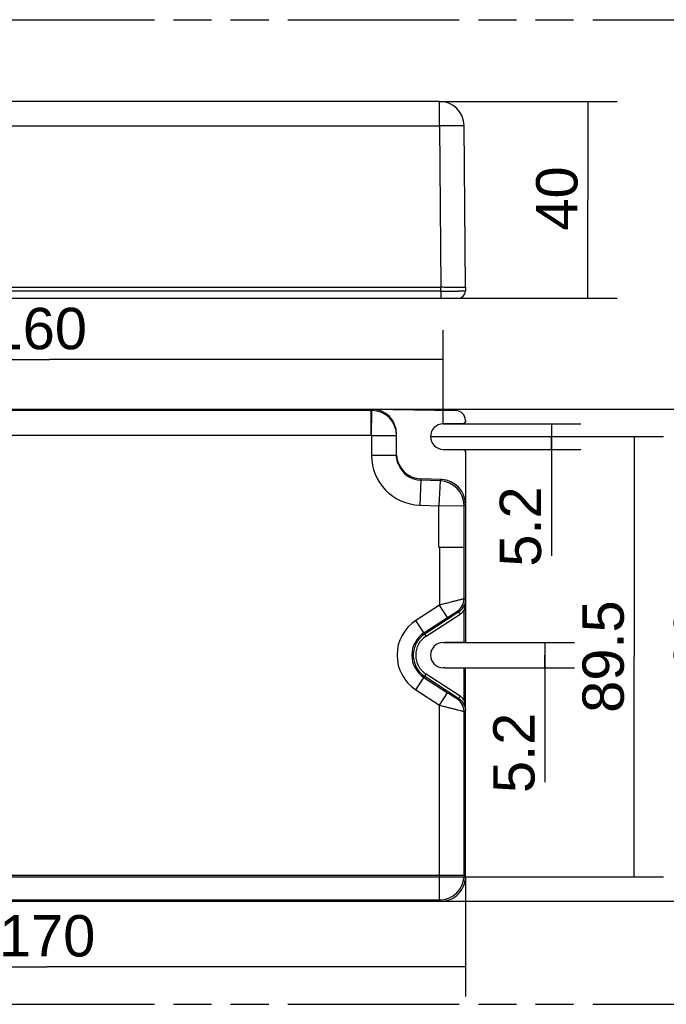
# Model space of a CAD drawing. Header units: millimetres. Extents: x 0 to 210, y 0 to 297.
# Tile 10 of 34: x 83 to 116, y 133 to 183. Entities that reach past the tile are written whole.
import ezdxf
from ezdxf.enums import TextEntityAlignment as Align

# ---------------------------------------------------------------- set-up
doc = ezdxf.new("R2010")
doc.units = ezdxf.units.MM
doc.header["$LTSCALE"] = 19.36
doc.linetypes.add('PHANTOM', pattern=[0.8, 0.45, -0.05, 0.1, -0.05, 0.1, -0.05])
doc.layers.get('0').update_dxf_attribs({"linetype": 'CONTINUOUS'})
doc.layers.add('DEFAULT_3', color=7, linetype='PHANTOM')
doc.layers.add('Z_DIM_2D', color=7, linetype='CONTINUOUS')
doc.styles.add('TEXTSTYLE_3', font='helveticaneueltw1g-ltcn.otf')
doc.dimstyles.new('DIMSTYLE_1', dxfattribs={"dimtxt": 2.1, "dimasz": 3.5, "dimexe": 1.5, "dimexo": 0, "dimgap": 0.525, "dimtad": 1, "dimdec": 0, "dimlfac": 4, "dimdsep": 46, "dimtxsty": 'TEXTSTYLE_3', "dimblk": '_FILLED', "dimblk1": '_FILLED', "dimblk2": '_FILLED', "dimcen": 0.09, "dimclrt": 5, "dimadec": 3, "dimazin": 2, "dimtp": 0.5, "dimtm": 0.5, "dimtfac": 1, "dimtdec": 0, "dimtofl": 0, "dimtmove": 0, "dimatfit": 3, "dimldrblk": '_FILLED', "dimfxl": 0, "dimtolj": 1, "dimarcsym": 0})
doc.dimstyles.new('DIMSTYLE_2', dxfattribs={"dimtxt": 2.1, "dimasz": 3.5, "dimexe": 1.5, "dimexo": 0, "dimgap": 0.525, "dimtad": 1, "dimdec": 3, "dimlfac": 4, "dimdsep": 46, "dimtxsty": 'TEXTSTYLE_3', "dimblk": '_FILLED', "dimblk1": '_FILLED', "dimblk2": '_FILLED', "dimcen": 0.09, "dimclrt": 5, "dimadec": 3, "dimazin": 2, "dimtp": 0.3, "dimtm": 0.3, "dimtfac": 1, "dimtdec": 3, "dimtofl": 0, "dimtmove": 0, "dimatfit": 3, "dimldrblk": '_FILLED', "dimfxl": 0, "dimtolj": 1, "dimarcsym": 0})
doc.dimstyles.new('DIMSTYLE_3', dxfattribs={"dimtxt": 2.1, "dimasz": 3.5, "dimexe": 1.5, "dimexo": 0, "dimgap": 0.525, "dimtad": 1, "dimdec": 1, "dimlfac": 4, "dimdsep": 46, "dimtxsty": 'TEXTSTYLE_3', "dimblk": '_FILLED', "dimblk1": '_FILLED', "dimblk2": '_FILLED', "dimcen": 0.09, "dimclrt": 5, "dimadec": 3, "dimazin": 2, "dimtp": 0.1, "dimtm": 0.1, "dimtfac": 1, "dimtdec": 1, "dimtofl": 0, "dimtmove": 0, "dimatfit": 3, "dimldrblk": '_FILLED', "dimfxl": 0, "dimtolj": 1, "dimarcsym": 0})

# ---------------------------------------------------------------- blocks, each defined once
blk = doc.blocks.new('*D2')
at = {"layer": 'Z_DIM_2D', "color": 2, "linetype": 'Continuous', "transparency": 16777216}
for p, q in [((63.119, 141.903), (63.119, 133.084)), ((105.619, 139.16), (105.619, 133.084)), ((63.119, 134.584), (84.369, 134.584)), ((105.619, 134.584), (84.369, 134.584))]:
    blk.add_line(p, q, dxfattribs=at)
at = {"layer": 'Z_DIM_2D', "color": 5, "linetype": 'Continuous', "transparency": 16777216, "style": 'TEXTSTYLE_3'}
blk.add_text('170', height=2.1, dxfattribs=at).set_placement((84.369, 135.109), align=Align.CENTER)
blk = doc.blocks.new('_FILLED')
at = {"color": 0, "linetype": 'ByBlock'}
blk.add_solid([(0, 0), (-1, 0.125), (-1, -0.125)], dxfattribs=at)
blk = doc.blocks.new('_NONE')
blk = doc.blocks.new('*D3')
at = {"layer": 'Z_DIM_2D', "color": 2, "linetype": 'Continuous', "transparency": 16777216}
for p, q in [((100.832, 162.91), (120.338, 162.91)), ((118.838, 162.91), (118.838, 150.41)), ((118.838, 137.91), (118.838, 150.41)), ((104.368, 137.91), (120.338, 137.91))]:
    blk.add_line(p, q, dxfattribs=at)
at = {"layer": 'Z_DIM_2D', "color": 5, "linetype": 'Continuous', "transparency": 16777216, "style": 'TEXTSTYLE_3'}
blk.add_text('100', height=2.1, rotation=90, dxfattribs=at).set_placement((118.313, 150.41), align=Align.CENTER)
blk = doc.blocks.new('*D4')
at = {"layer": 'Z_DIM_2D', "color": 2, "linetype": 'Continuous', "transparency": 16777216}
for p, q in [((104.298, 178.532), (113.333, 178.532)), ((111.833, 178.532), (111.833, 173.532)), ((111.833, 168.532), (111.833, 173.532)), ((104.169, 168.532), (113.333, 168.532))]:
    blk.add_line(p, q, dxfattribs=at)
at = {"layer": 'Z_DIM_2D', "color": 5, "linetype": 'Continuous', "transparency": 16777216, "style": 'TEXTSTYLE_3'}
blk.add_text('40', height=2.1, rotation=90, dxfattribs=at).set_placement((111.308, 173.602), align=Align.CENTER)
blk = doc.blocks.new('*D5')
at = {"layer": 'Z_DIM_2D', "color": 2, "linetype": 'Continuous', "transparency": 16777216}
for p, q in [((104.483, 162.16), (111.484, 162.16)), ((109.984, 162.16), (109.984, 161.51)), ((109.984, 160.86), (109.984, 161.51)), ((109.984, 161.51), (109.984, 155.452)), ((104.483, 160.861), (111.484, 160.86))]:
    blk.add_line(p, q, dxfattribs=at)
at = {"layer": 'Z_DIM_2D', "color": 5, "linetype": 'Continuous', "transparency": 16777216, "style": 'TEXTSTYLE_3'}
blk.add_text('5.2', height=2.1, rotation=90, dxfattribs=at).set_placement((109.459, 158.979), align=Align.RIGHT)
blk = doc.blocks.new('*D6')
at = {"layer": 'Z_DIM_2D', "color": 2, "linetype": 'Continuous', "transparency": 16777216}
for p, q in [((104.581, 151.059), (111.153, 151.059)), ((109.653, 151.059), (109.653, 150.41)), ((109.653, 149.762), (109.653, 150.41)), ((109.653, 150.41), (109.653, 143.959)), ((104.581, 149.762), (111.153, 149.762))]:
    blk.add_line(p, q, dxfattribs=at)
at = {"layer": 'Z_DIM_2D', "color": 5, "linetype": 'Continuous', "transparency": 16777216, "style": 'TEXTSTYLE_3'}
blk.add_text('5.2', height=2.1, rotation=90, dxfattribs=at).set_placement((109.128, 147.486), align=Align.RIGHT)
blk = doc.blocks.new('*D9')
at = {"layer": 'Z_DIM_2D', "color": 2, "linetype": 'Continuous', "transparency": 16777216}
for p, q in [((64.491, 139.811), (64.491, 166.922)), ((104.483, 162.16), (104.483, 166.922)), ((64.491, 165.422), (84.487, 165.422)), ((104.483, 165.422), (84.487, 165.422))]:
    blk.add_line(p, q, dxfattribs=at)
at = {"layer": 'Z_DIM_2D', "color": 5, "linetype": 'Continuous', "transparency": 16777216, "style": 'TEXTSTYLE_3'}
blk.add_text('160', height=2.1, dxfattribs=at).set_placement((83.946, 165.947), align=Align.CENTER)
blk = doc.blocks.new('*D10')
at = {"layer": 'Z_DIM_2D', "color": 2, "linetype": 'Continuous', "transparency": 16777216}
for p, q in [((103.844, 161.51), (115.686, 161.51)), ((114.186, 161.51), (114.186, 150.336)), ((114.186, 139.161), (114.186, 150.336)), ((65.141, 139.161), (115.686, 139.161))]:
    blk.add_line(p, q, dxfattribs=at)
at = {"layer": 'Z_DIM_2D', "color": 5, "linetype": 'Continuous', "transparency": 16777216, "style": 'TEXTSTYLE_3'}
blk.add_text('89.5', height=2.1, rotation=90, dxfattribs=at).set_placement((113.661, 150.336), align=Align.CENTER)

msp = doc.modelspace()

# ---------------------------------------------------------------- linework, layer by layer
at = {"color": 7, "linetype": 'Continuous'}
for p, q in [((104.29753, 178.53246), (68.36906, 178.53246)), ((105.61906, 169.09076), (105.54748, 177.29337)), ((68.36906, 169.09077), (104.36771, 169.09078)), ((105.61906, 169.09076), (105.61221, 168.89437)), ((68.36906, 168.53246), (105.23744, 168.53246)), ((68.36906, 162.91036), (100.83212, 162.91036)), ((100.83212, 162.91036), (100.83162, 162.839)), ((100.83194, 161.58882), (100.83194, 162.83874)), ((100.86465, 162.90585), (105.12417, 162.83182)), ((105.54178, 162.17865), (104.48251, 162.16021)), ((105.61548, 162.33198), (105.61548, 162.25364)), ((100.83194, 161.58882), (100.83194, 161.56383)), ((102.1174, 160.56807), (102.1174, 161.63109)), ((104.48251, 160.86051), (105.54178, 160.84207)), ((105.61548, 160.76708), (105.61548, 158.07773)), ((105.61906, 160.76705), (105.61824, 151.07725)), ((104.40887, 159.32677), (103.348, 159.36365)), ((104.27275, 155.88648), (105.54748, 155.88648)), ((105.27499, 152.60317), (103.54818, 151.48193)), ((105.54387, 152.67962), (105.54371, 151.07595)), ((105.61824, 151.07725), (104.58102, 151.05915)), ((105.61824, 149.74347), (104.58102, 149.76158)), ((105.54371, 149.74477), (105.54387, 148.14111)), ((105.61906, 139.16006), (105.61824, 149.74347)), ((103.54818, 149.3388), (105.27499, 148.21755)), ((68.36906, 137.91036), (104.36771, 137.91036))]:
    msp.add_line(p, q, dxfattribs=at)
at = {"color": 9, "linetype": 'Continuous'}
for p, q in [((104.29753, 177.29337), (104.29753, 178.53246)), ((68.36906, 177.29337), (104.29751, 177.29337)), ((104.29751, 177.29337), (104.36771, 169.09078)), ((104.3631, 168.89438), (104.36771, 169.09078)), ((104.3631, 168.89438), (68.36906, 168.89437)), ((104.36296, 168.89438), (104.36301, 168.53246)), ((105.26932, 168.88898), (105.2467, 168.88896)), ((100.83194, 162.83878), (68.36906, 162.83878)), ((100.86464, 162.83842), (100.83162, 162.839)), ((100.8424, 161.56366), (100.86465, 162.83842)), ((100.86463, 162.90585), (100.86464, 162.83874)), ((68.36906, 161.58883), (100.83194, 161.58882)), ((100.83194, 161.56383), (100.8424, 161.56367)), ((100.8424, 161.56368), (102.1174, 161.56363)), ((100.8424, 161.56367), (100.8424, 160.56807)), ((100.8424, 160.56807), (102.1174, 160.56807)), ((103.348, 159.29368), (103.3036, 158.01951)), ((103.348, 159.29368), (103.348, 159.36365)), ((104.34127, 159.25907), (103.348, 159.29368)), ((104.34127, 159.25907), (104.27275, 157.98574)), ((104.40893, 159.32677), (104.34127, 159.25907)), ((103.30361, 158.01951), (104.27275, 157.98574)), ((104.27275, 157.98574), (105.5477, 158.00989)), ((105.54748, 153.26962), (105.5477, 158.00989)), ((105.5477, 158.00989), (105.61548, 158.07769)), ((104.27275, 155.88648), (104.27275, 157.98574)), ((104.29753, 155.88648), (104.29753, 152.95009)), ((105.61653, 153.23214), (105.54748, 153.26962)), ((104.29753, 152.95009), (103.09985, 152.1723)), ((104.70599, 152.32111), (104.29753, 152.95009)), ((105.20597, 152.64064), (105.27499, 152.60317)), ((105.61824, 152.67963), (105.54387, 152.67963)), ((103.54818, 151.48193), (103.09985, 152.1723)), ((103.50831, 151.54333), (104.7059, 152.32105)), ((103.61521, 151.37712), (105.34198, 152.49834)), ((103.09985, 148.64842), (103.54818, 149.3388)), ((103.50831, 149.2774), (104.70599, 148.49961)), ((105.34198, 148.32238), (103.61521, 149.4436)), ((103.09985, 148.64842), (104.29753, 147.87063)), ((104.29753, 147.87063), (104.70599, 148.49961)), ((105.27499, 148.21755), (105.20597, 148.18008)), ((105.54387, 148.1411), (105.61824, 148.1411)), ((104.29753, 137.98195), (104.29753, 147.87063)), ((104.29753, 147.87063), (104.46246, 147.82782)), ((104.46246, 147.82782), (104.47923, 147.82347)), ((105.54748, 147.5511), (105.61653, 147.58859)), ((105.54748, 139.23184), (105.54748, 147.5511)), ((68.36906, 139.2319), (105.54748, 139.2319)), ((105.61906, 139.16006), (105.54748, 139.23184)), ((68.36906, 137.98195), (104.29751, 137.98195)), ((104.29751, 137.98195), (104.36771, 137.91036))]:
    msp.add_line(p, q, dxfattribs=at)
at = {"color": 7, "linetype": 'Continuous'}
for centre, radius, start, end in [((104.29753, 177.28246), 1.25, 0.500007, 90), ((105.23743, 168.90746), 0.375, 269.99977, 357.999554), ((105.11549, 162.33191), 0.49999, 0.008688, 89.006377), ((104.49406, 161.51036), 0.65, 91.010516, 268.98949), ((104.3656, 158.07764), 1.24988, 0.004082, 88.016351), ((3.52077, 152.6389), 102.09748, 0.0228374, 0.3329201), ((104.49406, 150.41036), 0.64736, 90.77893, 269.221068), ((104.14471, 176.05534), 25, 270.780508, 270.999994), ((104.14471, 124.76539), 25, 89.000006, 89.219492), ((-30.42972, 148.28723), 136.04804, 359.7057702, 359.9384722), ((104.36933, 139.1601), 1.24973, 269.925812, 0.002926)]:
    msp.add_arc(centre, radius, start, end, dxfattribs=at)
at = {"color": 9, "linetype": 'Continuous'}
for centre, radius, start, end in [((105.38163, 261.19315), 92.3044, 269.3677545, 269.8411203), ((105.25347, 220.73487), 51.84591, 269.858772, 269.992511), ((100.84242, 161.56364), 1.27497, 0.00084, 89.001717), ((103.3925, 160.56806), 2.5501, 179.999636, 268.002348), ((103.39248, 160.56663), 1.27368, 201.977257, 267.998686), ((104.29763, 158.00977), 1.25007, 0.006025, 88.000371), ((104.79745, 153.26966), 0.75003, 303.002229, 359.997471), ((104.86121, 153.23688), 0.88123, 303.063269, 320.775165), ((104.24406, 150.41036), 2.10088, 123.000002, 237), ((104.24406, 150.41036), 1.3509, 123, 237), ((104.24287, 150.41036), 1.15264, 122.993342, 237.006652), ((104.79745, 147.55107), 0.75003, 0.002537, 56.997468), ((104.86127, 147.58392), 0.88114, 39.223808, 56.9378), ((104.29741, 139.23201), 1.25007, 270.004545, 359.987646)]:
    msp.add_arc(centre, radius, start, end, dxfattribs=at)
at = {"color": 7, "linetype": 'Continuous'}
for centre, major_axis, ratio, start_param, end_param in [((100.8424, 161.63099), (0.67033, 1.08466), 0.99991486, -1.01719912, 0.53614391), ((105.54047, 162.25364), (0.075, 0.00087), 0.99988575, -1.56497845, -0.01163475), ((103.3924, 160.63794), (0.66281, 1.08927), 0.99991127, -4.11108589, -2.62974379), ((105.54047, 160.76709), (0.075, -0.00087), 0.99988575, 0.01159597, 1.56499507)]:
    msp.add_ellipse(centre, major_axis=major_axis, ratio=ratio, start_param=start_param, end_param=end_param, dxfattribs=at)
at = {"color": 9, "linetype": 'Continuous'}
for points, knots in [([(105.54748, 177.29337), (105.54747, 177.2939), (105.54438, 177.29381), (105.54083, 177.29466), (105.53275, 177.29485), (105.51714, 177.29563), (105.48967, 177.29615), (105.44858, 177.29682), (105.39625, 177.29728), (105.3334, 177.29764), (105.26056, 177.29784), (105.1456, 177.29794), (104.98299, 177.29764), (104.76965, 177.29675), (104.5382, 177.29533), (104.37876, 177.29408), (104.29751, 177.29337)], [0, 0, 0, 0, 0.00128564, 0.00493181, 0.01096051, 0.01936149, 0.04322154, 0.07630242, 0.11825478, 0.16870612, 0.2271622, 0.29305014, 0.44457116, 0.61738052, 0.80501881, 1, 1, 1, 1]), ([(105.61221, 168.89437), (105.61219, 168.89385), (105.60936, 168.89372), (105.60595, 168.89296), (105.59845, 168.89261), (105.58385, 168.89178), (105.55822, 168.8911), (105.51982, 168.89034), (105.47086, 168.88977), (105.38623, 168.88915), (105.31792, 168.889), (105.26932, 168.88898)], [0, 0, 0, 0, 0.00451723, 0.0169784, 0.03752095, 0.06611901, 0.14728983, 0.25985757, 0.40282339, 0.57509472, 1, 1, 1, 1]), ([(105.54748, 153.26962), (105.54508, 153.27016), (105.53608, 153.26625), (105.51682, 153.26339), (105.48548, 153.25475), (105.44264, 153.24454), (105.38874, 153.23087), (105.2967, 153.20766), (105.15952, 153.17259), (104.97255, 153.1246), (104.76119, 153.07018), (104.53345, 153.01136), (104.37706, 152.97078), (104.29753, 152.95009)], [0, 0, 0, 0, 0.0057142, 0.02119054, 0.04626248, 0.08063721, 0.12386177, 0.17546248, 0.30139627, 0.45307874, 0.62431368, 0.80890126, 1, 1, 1, 1]), ([(105.61653, 153.23214), (105.61651, 153.10914), (105.55249, 152.85972), (105.37816, 152.67016), (105.27499, 152.60317)], [0, 0, 0, 0, 0.49994577, 1, 1, 1, 1]), ([(104.7059, 152.32105), (104.73713, 152.34133), (104.79867, 152.38123), (104.88859, 152.43936), (104.97259, 152.49348), (105.04753, 152.54154), (105.10296, 152.57693), (105.14046, 152.60061), (105.16259, 152.61469), (105.18018, 152.62522), (105.19322, 152.6342), (105.20103, 152.63703), (105.20498, 152.64117), (105.20595, 152.64063)], [0, 0, 0, 0, 0.18823108, 0.37073269, 0.54119709, 0.69331664, 0.82083788, 0.87348406, 0.91772351, 0.95287606, 0.9785306, 0.99434546, 1, 1, 1, 1]), ([(105.34198, 152.49834), (105.33369, 152.5111), (105.31789, 152.53562), (105.29896, 152.56467), (105.2868, 152.58432), (105.28009, 152.59397), (105.27743, 152.59998), (105.2749, 152.60242), (105.27499, 152.60317)], [0, 0, 0, 0, 0.36673485, 0.70426539, 0.83371239, 0.92727963, 0.98174794, 1, 1, 1, 1]), ([(103.54818, 151.48193), (103.37224, 151.36768), (103.07744, 151.04333), (102.96633, 150.6195), (102.96633, 150.41036)], [0, 0, 0, 0, 0.50076333, 1, 1, 1, 1]), ([(103.54818, 151.48193), (103.5481, 151.48118), (103.55061, 151.47873), (103.55329, 151.47272), (103.55999, 151.46308), (103.57216, 151.44342), (103.59108, 151.41438), (103.60689, 151.38985), (103.61517, 151.3771)], [0, 0, 0, 0, 0.01824689, 0.0727269, 0.16629519, 0.29572811, 0.6332616, 1, 1, 1, 1]), ([(102.96633, 150.41036), (102.96633, 150.20122), (103.07744, 149.77739), (103.37224, 149.45304), (103.54818, 149.3388)], [0, 0, 0, 0, 0.49923667, 1, 1, 1, 1]), ([(103.61517, 149.44363), (103.60689, 149.43087), (103.59108, 149.40634), (103.57216, 149.3773), (103.55999, 149.35765), (103.55329, 149.348), (103.55061, 149.34199), (103.5481, 149.33955), (103.54818, 149.3388)], [0, 0, 0, 0, 0.36673835, 0.70427185, 0.83370479, 0.92727309, 0.98175311, 1, 1, 1, 1]), ([(105.20597, 148.18008), (105.20498, 148.17956), (105.20106, 148.18366), (105.19321, 148.18653), (105.18018, 148.1955), (105.16257, 148.20605), (105.14043, 148.22014), (105.1029, 148.24383), (105.04746, 148.27923), (104.97253, 148.32729), (104.88857, 148.38138), (104.79871, 148.43946), (104.73721, 148.47934), (104.70599, 148.49961)], [0, 0, 0, 0, 0.00567211, 0.02150157, 0.04717482, 0.08235743, 0.12664221, 0.17934033, 0.30693897, 0.4590466, 0.62943326, 0.81183807, 1, 1, 1, 1]), ([(105.27499, 148.21755), (105.2749, 148.2183), (105.27743, 148.22075), (105.28009, 148.22675), (105.2868, 148.2364), (105.29896, 148.25605), (105.31789, 148.2851), (105.33369, 148.30963), (105.34198, 148.32238)], [0, 0, 0, 0, 0.01825206, 0.07272038, 0.16628763, 0.29573464, 0.63326519, 1, 1, 1, 1]), ([(105.27499, 148.21755), (105.37817, 148.15056), (105.55249, 147.961), (105.61651, 147.71158), (105.61653, 147.58859)], [0, 0, 0, 0, 0.50005419, 1, 1, 1, 1]), ([(104.47923, 147.82347), (104.54979, 147.80519), (104.6871, 147.76967), (104.88543, 147.7185), (105.06653, 147.67193), (105.2247, 147.63147), (105.33972, 147.6022), (105.41633, 147.58296), (105.46094, 147.57168), (105.4963, 147.56324), (105.52215, 147.55618), (105.53804, 147.5538), (105.54549, 147.55066), (105.54748, 147.5511)], [0, 0, 0, 0, 0.19835297, 0.38594509, 0.55737781, 0.70718144, 0.83023646, 0.8803261, 0.92216634, 0.95535447, 0.97951522, 0.99444235, 1, 1, 1, 1])]:
    msp.add_open_spline(points, degree=3, knots=knots, dxfattribs=at)
at = {"color": 7, "linetype": 'Continuous'}
for points, knots in [([(105.61906, 169.09076), (105.61906, 169.09019), (105.61611, 169.08976), (105.60937, 169.08847), (105.59055, 169.0877), (105.56157, 169.08649), (105.51998, 169.08565), (105.46777, 169.08489), (105.40478, 169.08438), (105.33186, 169.08406), (105.21674, 169.08393), (105.05392, 169.08436), (104.84032, 169.08571), (104.60862, 169.08782), (104.44903, 169.08968), (104.36771, 169.09078)], [0, 0, 0, 0, 0.00136631, 0.0050312, 0.01946391, 0.04331806, 0.07639362, 0.11834294, 0.16879381, 0.22725182, 0.29314366, 0.44467372, 0.61748061, 0.80508974, 1, 1, 1, 1]), ([(105.61653, 153.23214), (105.61673, 153.14045), (105.6043, 153.00187), (105.57304, 152.81857), (105.55561, 152.72572), (105.54387, 152.67962)], [0, 0, 0, 0, 0.49283894, 0.74429043, 1, 1, 1, 1]), ([(105.54387, 148.14111), (105.55566, 148.09501), (105.57307, 148.00216), (105.60427, 147.81885), (105.61674, 147.68028), (105.61653, 147.58859)], [0, 0, 0, 0, 0.25570781, 0.50717234, 1, 1, 1, 1])]:
    msp.add_open_spline(points, degree=3, knots=knots, dxfattribs=at)
msp.add_open_spline([(102.21149, 160.09002), (102.15057, 160.24057), (102.1174, 160.40566), (102.1174, 160.56807)], degree=3, dxfattribs=at)
at = {"layer": 'DEFAULT_3', "color": 91, "linetype": 'PHANTOM', "true_color": 0x80ff80}
for p, q in [((50.12864, 182.68), (150.12864, 182.68)), ((50.12864, 132.68), (150.12864, 132.68))]:
    msp.add_line(p, q, dxfattribs=at)

# ---------------------------------------------------------------- dimensions: what is measured, and where the dimension line sits
at = {"layer": 'Z_DIM_2D', "color": 2, "linetype": 'Continuous'}
for base, p1, p2, angle, dimstyle, picture, middle in [((111.83293, 168.53246), (104.29753, 178.53246), (104.16906, 168.53246), 270, 'DIMSTYLE_2', '*D4', (111.83293, 173.58603)), ((118.83754, 137.91036), (100.83212, 162.91036), (104.36771, 137.91036), 269.999998, 'DIMSTYLE_2', '*D3', (118.83754, 150.45345)), ((109.98368, 160.86014), (104.4826, 162.16026), (104.48251, 160.86051), 269.996121, 'DIMSTYLE_3', '*D5', (109.98344, 157.20761)), ((114.18607, 139.16096), (103.84406, 161.51036), (65.14073, 139.16096), 270, 'DIMSTYLE_2', '*D10', (114.18607, 150.33566)), ((109.65314, 149.76158), (104.58102, 151.05915), (104.58102, 149.76158), 269.999996, 'DIMSTYLE_3', '*D6', (109.65314, 145.71466)), ((105.61906, 134.58388), (63.11932, 141.90261), (105.61906, 139.16006), 0.000005, 'DIMSTYLE_1', '*D2', (84.41229, 134.58388))]:
    dim = msp.add_linear_dim(base=base, p1=p1, p2=p2, angle=angle, dimstyle=dimstyle, override={"dimblk1": 'NONE', "dimblk2": 'NONE', "dimsah": 1}, dxfattribs=at)
    dim.commit()
    dim.dimension.update_dxf_attribs({"geometry": picture, "text_midpoint": middle, "dimtype": 160})
dim = msp.add_linear_dim(base=(104.4826, 165.42181), p1=(64.49078, 139.81093), p2=(104.4826, 162.16026), dimstyle='DIMSTYLE_1', override={"dimblk1": 'NONE', "dimblk2": 'NONE', "dimsah": 1}, dxfattribs=at)
dim.commit()
dim.dimension.update_dxf_attribs({"geometry": '*D9', "text_midpoint": (83.9887, 165.42181), "dimtype": 160})

doc.saveas('drawing.dxf')
